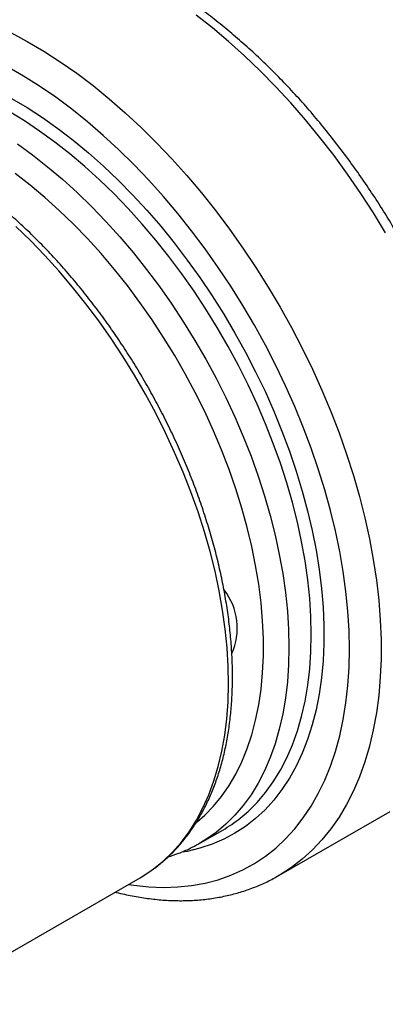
# Model space of a CAD drawing. Header units: millimetres. Extents: x 0 to 146, y 0 to 103.
# Tile 5 of 9: x 31 to 39, y 69 to 91. Entities that reach past the tile are written whole.
import ezdxf

# ---------------------------------------------------------------- set-up
doc = ezdxf.new("R2010")
doc.units = ezdxf.units.MM
doc.layers.add('OUTLINE', color=7, linetype='CONTINUOUS')

msp = doc.modelspace()

# ---------------------------------------------------------------- linework, layer by layer
at = {"layer": 'OUTLINE'}
for p, q in [((36.7153, 72.2979), (39.1901, 73.7266)), ((34.9754, 73.0255), (35.4703, 73.3112)), ((34.9754, 73.0255), (34.9417, 73.0063)), ((36.7153, 72.2979), (36.6962, 72.287)), ((28.7528, 69.4333), (33.6319, 72.2499))]:
    msp.add_line(p, q, dxfattribs=at)
at = {"layer": 'OUTLINE', "flags": 128}
for points in [[(39.0923, 86.5975), (38.822, 87.0409), (38.5402, 87.4759), (38.2476, 87.9014), (37.9448, 88.3166), (37.6326, 88.7205), (37.3115, 89.1121), (36.9824, 89.4907), (36.6459, 89.8554), (36.3029, 90.2054), (35.954, 90.5398), (35.6, 90.858), (35.2418, 91.1592), (34.8801, 91.4427)], [(30.7567, 91.0557), (31.1238, 90.8588), (31.4912, 90.6417), (31.858, 90.4049), (32.2234, 90.149), (32.5865, 89.8745), (32.9465, 89.582), (33.3027, 89.2722), (33.6542, 88.9458), (34.0003, 88.6036), (34.3402, 88.2462), (34.6731, 87.8744), (34.9982, 87.4892), (35.315, 87.0913), (35.6226, 86.6817), (35.9203, 86.2612), (36.2076, 85.8308), (36.4837, 85.3915), (36.7481, 84.9442), (37.0001, 84.49), (37.2392, 84.0298), (37.4649, 83.5647), (37.6766, 83.0957), (37.8739, 82.6239), (38.0564, 82.1503), (38.2236, 81.676), (38.3752, 81.202), (38.5107, 80.7294), (38.63, 80.2592), (38.7328, 79.7925), (38.8188, 79.3304), (38.8878, 78.8738), (38.9397, 78.4238), (38.9744, 77.9814), (38.9917, 77.5476), (38.9917, 77.1233), (38.9744, 76.7095), (38.9397, 76.3071), (38.8878, 75.917), (38.8188, 75.5402), (38.7328, 75.1773), (38.63, 74.8293), (38.5107, 74.4968), (38.3752, 74.1808), (38.2236, 73.8817), (38.0564, 73.6004), (37.8739, 73.3375), (37.6766, 73.0935), (37.4649, 72.869), (37.2392, 72.6644), (37.0001, 72.4803), (36.7481, 72.3171), (36.7153, 72.2979)], [(33.3755, 72.1019), (33.495, 72.0839), (33.8273, 72.0483), (34.1527, 72.0351), (34.4704, 72.0442), (34.7797, 72.0757), (35.0798, 72.1295), (35.3701, 72.2055), (35.6499, 72.3034), (35.9184, 72.4232), (36.1752, 72.5644), (36.4196, 72.7267), (36.6509, 72.9098), (36.8688, 73.1133), (37.0726, 73.3366), (37.262, 73.5793), (37.4363, 73.8408), (37.5954, 74.1204), (37.7386, 74.4175), (37.8659, 74.7315), (37.9768, 75.0615), (38.071, 75.4069), (38.1485, 75.7668), (38.2089, 76.1404), (38.2521, 76.5267), (38.2781, 76.925), (38.2868, 77.3342), (38.2781, 77.7534), (38.2521, 78.1817), (38.2089, 78.618), (38.1485, 79.0613), (38.071, 79.5106), (37.9768, 79.9648), (37.8659, 80.4228), (37.7386, 80.8837), (37.5954, 81.3463), (37.4363, 81.8095), (37.262, 82.2723), (37.0726, 82.7336), (36.8688, 83.1923), (36.6509, 83.6472), (36.4196, 84.0975), (36.1752, 84.542), (35.9184, 84.9796), (35.6499, 85.4094), (35.3701, 85.8304), (35.0798, 86.2415), (34.7797, 86.6419), (34.4704, 87.0305), (34.1527, 87.4064), (33.8273, 87.7689), (33.495, 88.117), (33.1565, 88.4499), (32.8127, 88.7669), (32.4643, 89.0671), (32.1121, 89.35), (31.7571, 89.6149), (31.4, 89.861), (31.0416, 90.0879), (30.6827, 90.2951)], [(30.776, 89.5899), (31.1207, 89.3859), (31.4647, 89.1623), (31.8072, 88.9196), (32.1474, 88.6585), (32.4843, 88.3797), (32.8171, 88.0837), (33.1449, 87.7714), (33.467, 87.4436), (33.7825, 87.1011), (34.0907, 86.7447), (34.3907, 86.3754), (34.6817, 85.994), (34.9631, 85.6016), (35.2342, 85.1992), (35.4942, 84.7877), (35.7425, 84.3683), (35.9785, 83.9418), (36.2016, 83.5095), (36.4111, 83.0725), (36.6067, 82.6318), (36.7877, 82.1885), (36.9538, 81.7438), (37.1045, 81.2987), (37.2394, 80.8545), (37.3582, 80.4122), (37.4606, 79.973), (37.5464, 79.5379), (37.6152, 79.1081), (37.667, 78.6847), (37.7016, 78.2686), (37.7189, 77.861), (37.7189, 77.463), (37.7016, 77.0754), (37.667, 76.6993), (37.6152, 76.3356), (37.5464, 75.9853), (37.4606, 75.6492), (37.3582, 75.3282), (37.2394, 75.0231), (37.1045, 74.7347), (36.9538, 74.4636), (36.7877, 74.2106), (36.6067, 73.9764), (36.4111, 73.7614), (36.2016, 73.5664), (35.9785, 73.3916), (35.7425, 73.2376), (35.4942, 73.1049), (35.2342, 72.9936), (34.9631, 72.9041), (34.6817, 72.8366), (34.5679, 72.8161)], [(35.8616, 73.5778), (36.0328, 73.7239), (36.2342, 73.9244), (36.4215, 74.1445), (36.5942, 74.3835), (36.7517, 74.6409), (36.8938, 74.916), (37.0201, 75.2081), (37.1302, 75.5164), (37.2238, 75.8402), (37.3007, 76.1786), (37.3608, 76.5308), (37.4038, 76.8959), (37.4296, 77.2728), (37.4382, 77.6608), (37.4296, 78.0586), (37.4038, 78.4654), (37.3608, 78.8801), (37.3007, 79.3016), (37.2238, 79.7289), (37.1302, 80.1608), (37.0201, 80.5962), (36.8938, 81.0341), (36.7517, 81.4733), (36.5942, 81.9126), (36.4215, 82.3509), (36.2342, 82.7872), (36.0328, 83.2203), (35.8177, 83.6491), (35.5895, 84.0724), (35.3489, 84.4892), (35.0963, 84.8985), (34.8326, 85.2991), (34.5582, 85.6901), (34.2741, 86.0705), (33.9808, 86.4391), (33.6791, 86.7953), (33.3698, 87.1379), (33.0538, 87.4661), (32.7317, 87.7792), (32.4045, 88.0762), (32.073, 88.3564), (31.7379, 88.6191), (31.4003, 88.8637), (31.061, 89.0895), (30.7207, 89.2958)], [(30.9054, 88.578), (31.243, 88.3334), (31.578, 88.0707), (31.9095, 87.7904), (32.2367, 87.4934), (32.5588, 87.1804), (32.8748, 86.8521), (33.1841, 86.5095), (33.4858, 86.1534), (33.7791, 85.7847), (34.0633, 85.4044), (34.3376, 85.0134), (34.6014, 84.6128), (34.8539, 84.2035), (35.0946, 83.7867), (35.3227, 83.3633), (35.5378, 82.9346), (35.7392, 82.5015), (35.9265, 82.0652), (36.0992, 81.6268), (36.2568, 81.1875), (36.3989, 80.7484), (36.5251, 80.3105), (36.6352, 79.8751), (36.7288, 79.4432), (36.8058, 79.0159), (36.8658, 78.5944), (36.9088, 78.1797), (36.9346, 77.7729), (36.9433, 77.375), (36.9346, 76.9871), (36.9088, 76.6101), (36.8658, 76.2451), (36.8058, 75.8929), (36.7288, 75.5545), (36.6352, 75.2307), (36.5251, 74.9223), (36.3989, 74.6302), (36.2568, 74.3551), (36.0992, 74.0977), (35.9265, 73.8587), (35.7392, 73.6387), (35.5378, 73.4382), (35.3227, 73.2577), (35.0946, 73.0978), (34.9754, 73.0255)], [(34.9005, 73.4908), (35.069, 73.639), (35.264, 73.8397), (35.4446, 74.06), (35.6104, 74.2992), (35.7609, 74.5568), (35.8957, 74.8319), (36.0145, 75.124), (36.1169, 75.4321), (36.2027, 75.7554), (36.2716, 76.0932), (36.3234, 76.4444), (36.3581, 76.8081), (36.3754, 77.1834), (36.3754, 77.5692), (36.3581, 77.9645), (36.3234, 78.3682), (36.2716, 78.7792), (36.2027, 79.1965), (36.1169, 79.6189), (36.0145, 80.0453), (35.8957, 80.4744), (35.7609, 80.9052), (35.6104, 81.3366), (35.4446, 81.7672), (35.264, 82.1961), (35.069, 82.6219), (34.8602, 83.0436), (34.6382, 83.4601), (34.4035, 83.8701), (34.1567, 84.2727), (33.8986, 84.6667), (33.6299, 85.051), (33.3512, 85.4247), (33.0633, 85.7867), (32.767, 86.136), (32.4631, 86.4717), (32.1524, 86.7929), (31.8358, 87.0987), (31.514, 87.3883), (31.188, 87.661), (30.8587, 87.9159)], [(33.8778, 72.4074), (33.9291, 72.4444), (34.1488, 72.6217), (34.3547, 72.8195), (34.5464, 73.0372), (34.7233, 73.2743), (34.885, 73.5301), (35.0311, 73.8041), (35.1611, 74.0955), (35.2748, 74.4035), (35.3718, 74.7273), (35.4519, 75.0661), (35.5149, 75.4191), (35.5606, 75.7852), (35.5888, 76.1635), (35.5996, 76.5531), (35.5929, 76.9529), (35.5688, 77.3619), (35.5271, 77.779), (35.4682, 78.2031), (35.3921, 78.6332), (35.299, 79.0681), (35.1892, 79.5066), (35.063, 79.9477), (34.9207, 80.3902), (34.7626, 80.8329), (34.5892, 81.2746), (34.4009, 81.7143), (34.1983, 82.1508), (33.9818, 82.5829), (33.752, 83.0095), (33.5095, 83.4295), (33.2549, 83.8418), (32.989, 84.2453), (32.7123, 84.6391), (32.4257, 85.022), (32.1298, 85.393), (31.8255, 85.7512), (31.5135, 86.0957), (31.1946, 86.4255), (30.8697, 86.7399)], [(33.6319, 72.2499), (33.6962, 72.2881), (33.8778, 72.4074)]]:
    msp.add_lwpolyline(points, dxfattribs=at)
at = {"layer": 'OUTLINE'}
for centre, radius, start, end in [((34.3924, 77.7992), 1.4019, 336.34354, 37.49037), ((33.8743, 76.0741), 3.1908, 300.01339, 308.52185)]:
    msp.add_arc(centre, radius, start, end, dxfattribs=at)
for points, knots in [([(41.6152, 78.967), (41.6147, 79.0395), (41.6134, 79.2491), (41.5989, 79.6018), (41.5665, 80.0268), (41.5179, 80.4581), (41.4537, 80.8947), (41.3739, 81.3357), (41.2788, 81.7803), (41.1686, 82.2277), (41.0435, 82.6769), (40.9038, 83.1271), (40.7499, 83.5774), (40.582, 84.027), (40.4005, 84.475), (40.2058, 84.9205), (39.9982, 85.3627), (39.7783, 85.8007), (39.5463, 86.2336), (39.3028, 86.6607), (39.0483, 87.081), (38.7832, 87.4938), (38.5081, 87.8983), (38.2234, 88.2936), (37.9298, 88.679), (37.6278, 89.0538), (37.3179, 89.4171), (37.0007, 89.7683), (36.6769, 90.1067), (36.347, 90.4316), (36.0116, 90.7422), (35.6714, 91.0381), (35.327, 91.3186), (34.979, 91.5831), (34.628, 91.831), (34.2748, 92.0618), (33.9198, 92.2749), (33.5639, 92.4699), (33.2077, 92.6463), (32.8519, 92.8037), (32.4972, 92.9415), (32.1443, 93.0595), (31.7941, 93.1573), (31.4473, 93.2346), (31.1048, 93.2912), (30.7673, 93.3268), (30.4358, 93.3416), (30.111, 93.3353), (29.7937, 93.3082), (29.4847, 93.2605), (29.1848, 93.1922), (28.8944, 93.104), (28.6146, 92.9953), (28.3783, 92.886), (28.24, 92.8053), (28.1873, 92.7745)], [0, 0, 0, 0, 0.01021403, 0.02952347, 0.04882639, 0.06812234, 0.08740992, 0.10668836, 0.12595736, 0.14521701, 0.16446769, 0.18370997, 0.20294457, 0.22217232, 0.24139412, 0.26061095, 0.27982379, 0.29903366, 0.31824159, 0.33744863, 0.35665584, 0.37586399, 0.39507406, 0.41428712, 0.43350423, 0.45272644, 0.47195479, 0.49119028, 0.51043391, 0.52968659, 0.54894914, 0.56822228, 0.58750654, 0.60680219, 0.62610918, 0.64542703, 0.66475467, 0.68409028, 0.7034311, 0.72277223, 0.74210733, 0.76142904, 0.78072828, 0.79999433, 0.81921506, 0.83837755, 0.85746893, 0.87647757, 0.89539448, 0.91421469, 0.93293839, 0.95157167, 0.97012658, 0.98862062, 1, 1, 1, 1]), ([(33.8922, 72.4189), (33.909, 72.43), (34.0014, 72.4915), (34.1579, 72.6214), (34.3605, 72.8091), (34.5493, 73.016), (34.7253, 73.2398), (34.8876, 73.4806), (35.0361, 73.7378), (35.1701, 74.011), (35.2894, 74.2994), (35.3937, 74.6023), (35.4826, 74.9192), (35.5559, 75.249), (35.6134, 75.591), (35.655, 75.9444), (35.6806, 76.3082), (35.6902, 76.6815), (35.6839, 77.0635), (35.6616, 77.4532), (35.6235, 77.8497), (35.5698, 78.2521), (35.5005, 78.6594), (35.416, 79.0708), (35.3163, 79.4853), (35.2018, 79.902), (35.0728, 80.3199), (34.9295, 80.738), (34.7724, 81.1555), (34.6017, 81.5714), (34.418, 81.9847), (34.2215, 82.3946), (34.0129, 82.8), (33.7925, 83.2001), (33.5608, 83.594), (33.3184, 83.9807), (33.0659, 84.3595), (32.8038, 84.7293), (32.5326, 85.0894), (32.2531, 85.4389), (31.9658, 85.7771), (31.6713, 86.1031), (31.3703, 86.4163), (31.0635, 86.7158), (30.7516, 87.0011), (30.4352, 87.2713), (30.115, 87.5259), (29.7917, 87.7643), (29.466, 87.9859), (29.1386, 88.19), (28.8103, 88.3763), (28.4818, 88.5442), (28.1538, 88.6933), (27.8271, 88.823), (27.5024, 88.9332), (27.1806, 89.0233), (26.8625, 89.0932), (26.5488, 89.1425), (26.2405, 89.1713), (25.9383, 89.1793), (25.6431, 89.1666), (25.3558, 89.1332), (25.0769, 89.0797), (24.8077, 89.0051), (24.5864, 88.928), (24.4591, 88.8682), (24.4144, 88.8473)], [0, 0, 0, 0, 0.0034436, 0.0189643, 0.0345047, 0.0500812, 0.0657065, 0.0813888, 0.0971318, 0.1129347, 0.128793, 0.1446999, 0.1606473, 0.1766265, 0.1926295, 0.2086489, 0.2246787, 0.2407139, 0.2567502, 0.2727845, 0.288815, 0.3048406, 0.3208606, 0.3368747, 0.3528831, 0.3688858, 0.3848832, 0.400876, 0.4168645, 0.4328494, 0.4488313, 0.464811, 0.480789, 0.4967661, 0.5127429, 0.5287201, 0.5446982, 0.5606779, 0.5766599, 0.592645, 0.6086337, 0.6246268, 0.640625, 0.6566287, 0.6726387, 0.6886553, 0.7046789, 0.7207096, 0.7367474, 0.7527918, 0.7688419, 0.7848963, 0.8009526, 0.8170066, 0.8330537, 0.8490882, 0.8651028, 0.8810895, 0.8970392, 0.9129429, 0.9287922, 0.9445811, 0.9603063, 0.9759692, 0.991576, 1, 1, 1, 1]), ([(34.2516, 72.7125), (34.3318, 72.7386), (34.5005, 72.7933), (34.7296, 72.8919), (34.8742, 72.9713), (34.938, 73.0063)], [0, 0, 0, 0, 0.3362577, 0.7066394, 1, 1, 1, 1]), ([(33.0814, 71.9321), (33.0916, 71.9293), (33.2183, 71.8936), (33.4588, 71.8443), (33.8016, 71.7861), (34.139, 71.7508), (34.4705, 71.736), (34.7953, 71.7423), (35.1126, 71.7694), (35.4216, 71.8171), (35.7215, 71.8854), (36.0119, 71.9735), (36.2916, 72.0824), (36.5191, 72.1871), (36.649, 72.2627), (36.6931, 72.2884)], [0, 0, 0, 0, 0.0076725, 0.0956051, 0.1833309, 0.2707909, 0.3579263, 0.444684, 0.5310232, 0.6169209, 0.7023782, 0.7874228, 0.8721097, 0.9565187, 1, 1, 1, 1])]:
    msp.add_open_spline(points, degree=3, knots=knots, dxfattribs=at)

doc.saveas('drawing.dxf')
